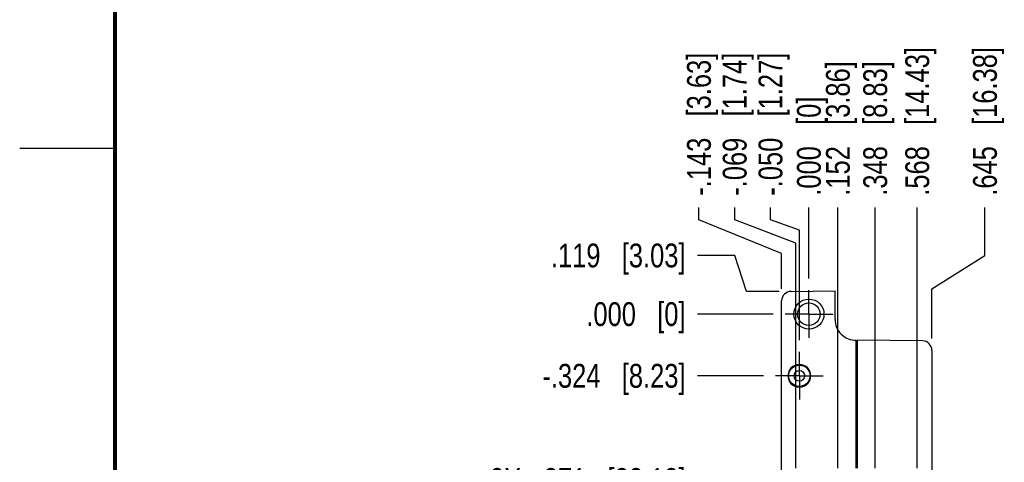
# Model space of a CAD drawing. Header units: inches. Extents: x 0 to 22, y 0 to 17.
# Tile 42 of 52: x 0 to 5.2, y 11.1 to 13.4. Entities that reach past the tile are written whole.
import ezdxf

# ---------------------------------------------------------------- set-up
doc = ezdxf.new("R2010")
doc.units = ezdxf.units.IN
doc.header["$LTSCALE"] = 1.21
doc.header["$MEASUREMENT"] = 0
doc.linetypes.add('CENTER', pattern=[0.6, 0.375, -0.075, 0.075, -0.075])
doc.layers.get('0').update_dxf_attribs({"linetype": 'CONTINUOUS'})
doc.layers.add('02___PRT_ALL_AXES', color=7, linetype='CONTINUOUS')
doc.layers.add('DIMENSIONS', color=7, linetype='CONTINUOUS')
doc.styles.get("Standard").update_dxf_attribs({"font": 'txt', "width": 0.8})
doc.dimstyles.new('DIMSTYLE_1', dxfattribs={"dimtxt": 0.125, "dimasz": 0.18, "dimexe": 0.18, "dimexo": 0.0625, "dimgap": 0.09, "dimtad": 0, "dimtih": 1, "dimtoh": 1, "dimdec": 3, "dimzin": 4, "dimdsep": 46, "dimtxsty": 'STANDARD', "dimblk": '_FILLED', "dimblk1": '_FILLED', "dimblk2": '_FILLED', "dimcen": 0.09, "dimadec": 0, "dimazin": 0, "dimtp": 0.01, "dimtm": 0.01, "dimtfac": 1, "dimtdec": 3, "dimtofl": 0, "dimtmove": 0, "dimatfit": 3, "dimldrblk": '_FILLED', "dimfxl": 1, "dimtolj": 1, "dimtzin": 4, "dimarcsym": 0})

# ---------------------------------------------------------------- blocks, each defined once
blk = doc.blocks.new('*D0')
at = {"layer": 'DIMENSIONS', "color": 2, "linetype": 'CONTINUOUS'}
for p, q in [((3.75, 12.1875), (3.5547, 12.1875)), ((3.8119, 11.9991), (3.75, 12.1875)), ((3.9833, 11.9991), (3.8119, 11.9991))]:
    blk.add_line(p, q, dxfattribs=at)
at = {"layer": 'DIMENSIONS', "color": 2, "linetype": 'CONTINUOUS', "insert": (3.4922, 12.25), "char_height": 0.125, "width": 1.125, "attachment_point": 3, "line_spacing_factor": 0.9}
blk.add_mtext('.119{\\Ftxt.shx;\\W1.000000;\\H0.125000; }[3.03]', dxfattribs=at)
blk = doc.blocks.new('_FILLED')
at = {"color": 0, "linetype": 'BYBLOCK'}
blk.add_solid([(0, 0), (-1, 0.174), (-1, -0.174)], dxfattribs=at)
blk = doc.blocks.new('*D1')
at = {"layer": 'DIMENSIONS', "color": 2, "linetype": 'CONTINUOUS'}
blk.add_line((3.9516, 11.8797), (3.5547, 11.8797), dxfattribs=at)
at = {"layer": 'DIMENSIONS', "color": 2, "linetype": 'CONTINUOUS', "insert": (3.4922, 11.9422), "char_height": 0.125, "width": 0.825, "attachment_point": 3, "line_spacing_factor": 0.9}
blk.add_mtext('.000{\\Ftxt.shx;\\W1.000000;\\H0.125000; }[0]', dxfattribs=at)
blk = doc.blocks.new('*D2')
at = {"layer": 'DIMENSIONS', "color": 2, "linetype": 'CONTINUOUS'}
blk.add_line((3.9016, 11.5557), (3.5547, 11.5557), dxfattribs=at)
at = {"layer": 'DIMENSIONS', "color": 2, "linetype": 'CONTINUOUS', "insert": (3.4922, 11.6182), "char_height": 0.125, "width": 1.225, "attachment_point": 3, "line_spacing_factor": 0.9}
blk.add_mtext('-.324{\\Ftxt.shx;\\W1.000000;\\H0.125000; }[8.23]', dxfattribs=at)
blk = doc.blocks.new('*D3')
at = {"layer": 'DIMENSIONS', "color": 2, "linetype": 'CONTINUOUS'}
blk.add_line((4.0386, 7.6577), (3.5547, 7.6577), dxfattribs=at)
at = {"layer": 'DIMENSIONS', "color": 2, "linetype": 'CONTINUOUS', "insert": (3.4922, 7.7202), "char_height": 0.125, "width": 1.525, "attachment_point": 3, "line_spacing_factor": 0.9}
blk.add_mtext('-4.222{\\Ftxt.shx;\\W1.000000;\\H0.125000; }[107.24]', dxfattribs=at)
blk = doc.blocks.new('*D4')
at = {"layer": 'DIMENSIONS', "color": 2, "linetype": 'CONTINUOUS'}
blk.add_line((4.4536, 7.0577), (3.5547, 7.0577), dxfattribs=at)
at = {"layer": 'DIMENSIONS', "color": 2, "linetype": 'CONTINUOUS', "insert": (3.4922, 7.1202), "char_height": 0.125, "width": 1.525, "attachment_point": 3, "line_spacing_factor": 0.9}
blk.add_mtext('-4.822{\\Ftxt.shx;\\W1.000000;\\H0.125000; }[122.48]', dxfattribs=at)
blk = doc.blocks.new('*D5')
at = {"layer": 'DIMENSIONS', "color": 2, "linetype": 'CONTINUOUS'}
for p, q in [((4.0578, 6.9362), (3.9375, 6.75)), ((4.4417, 6.9362), (4.0578, 6.9362)), ((3.9375, 6.75), (3.5547, 6.75))]:
    blk.add_line(p, q, dxfattribs=at)
at = {"layer": 'DIMENSIONS', "color": 2, "linetype": 'CONTINUOUS', "insert": (3.4922, 6.8125), "char_height": 0.125, "width": 1.525, "attachment_point": 3, "line_spacing_factor": 0.9}
blk.add_mtext('-4.943{\\Ftxt.shx;\\W1.000000;\\H0.125000; }[125.56]', dxfattribs=at)
blk = doc.blocks.new('*D6')
at = {"layer": 'DIMENSIONS', "color": 2, "linetype": 'CONTINUOUS'}
blk.add_line((4.0082, 11.0085), (3.5547, 11.0085), dxfattribs=at)
at = {"layer": 'DIMENSIONS', "color": 2, "linetype": 'CONTINUOUS', "insert": (3.4922, 11.071), "char_height": 0.125, "width": 1.625, "attachment_point": 3, "line_spacing_factor": 0.9}
blk.add_mtext('2X -.871{\\Ftxt.shx;\\W1.000000;\\H0.125000; }[22.13]', dxfattribs=at)
blk = doc.blocks.new('*D7')
at = {"layer": 'DIMENSIONS', "color": 2, "linetype": 'CONTINUOUS'}
blk.add_line((4.0082, 8.1739), (3.5547, 8.1739), dxfattribs=at)
at = {"layer": 'DIMENSIONS', "color": 2, "linetype": 'CONTINUOUS', "insert": (3.4922, 8.2364), "char_height": 0.125, "width": 1.725, "attachment_point": 3, "line_spacing_factor": 0.9}
blk.add_mtext('2X -3.706{\\Ftxt.shx;\\W1.000000;\\H0.125000; }[94.13]', dxfattribs=at)
blk = doc.blocks.new('*D12')
at = {"layer": 'DIMENSIONS', "color": 2, "linetype": 'CONTINUOUS'}
for p, q in [((3.9375, 12.375), (3.9375, 12.4386)), ((4.0892, 12.3196), (3.9375, 12.375)), ((4.0892, 11.7433), (4.0892, 12.3196))]:
    blk.add_line(p, q, dxfattribs=at)
at = {"layer": 'DIMENSIONS', "color": 2, "linetype": 'CONTINUOUS', "insert": (3.875, 12.5011), "char_height": 0.125, "width": 1.225, "attachment_point": 1, "rotation": 90, "line_spacing_factor": 0.9}
blk.add_mtext('-.050{\\Ftxt.shx;\\W1.000000;\\H0.125000; }[1.27]', dxfattribs=at)
blk = doc.blocks.new('*D13')
at = {"layer": 'DIMENSIONS', "color": 2, "linetype": 'CONTINUOUS'}
blk.add_line((4.1392, 12.0673), (4.1392, 12.4386), dxfattribs=at)
at = {"layer": 'DIMENSIONS', "color": 2, "linetype": 'CONTINUOUS', "insert": (4.0767, 12.5011), "char_height": 0.125, "width": 0.825, "attachment_point": 1, "rotation": 90, "line_spacing_factor": 0.9}
blk.add_mtext('.000{\\Ftxt.shx;\\W1.000000;\\H0.125000; }[0]', dxfattribs=at)
blk = doc.blocks.new('*D14')
at = {"layer": 'DIMENSIONS', "color": 2, "linetype": 'CONTINUOUS'}
for p, q in [((3.75, 12.375), (3.75, 12.4386)), ((4.0707, 12.2527), (3.75, 12.375)), ((4.0707, 11.071), (4.0707, 12.2527))]:
    blk.add_line(p, q, dxfattribs=at)
at = {"layer": 'DIMENSIONS', "color": 2, "linetype": 'CONTINUOUS', "insert": (3.6875, 12.5011), "char_height": 0.125, "width": 1.225, "attachment_point": 1, "rotation": 90, "line_spacing_factor": 0.9}
blk.add_mtext('-.069{\\Ftxt.shx;\\W1.000000;\\H0.125000; }[1.74]', dxfattribs=at)
blk = doc.blocks.new('*D15')
at = {"layer": 'DIMENSIONS', "color": 2, "linetype": 'CONTINUOUS'}
for p, q in [((3.5625, 12.375), (3.5625, 12.4386)), ((3.9962, 12.1981), (3.5625, 12.375)), ((3.9962, 12.0116), (3.9962, 12.1981))]:
    blk.add_line(p, q, dxfattribs=at)
at = {"layer": 'DIMENSIONS', "color": 2, "linetype": 'CONTINUOUS', "insert": (3.5, 12.5011), "char_height": 0.125, "width": 1.225, "attachment_point": 1, "rotation": 90, "line_spacing_factor": 0.9}
blk.add_mtext('-.143{\\Ftxt.shx;\\W1.000000;\\H0.125000; }[3.63]', dxfattribs=at)
blk = doc.blocks.new('*D16')
at = {"layer": 'DIMENSIONS', "color": 2, "linetype": 'CONTINUOUS'}
blk.add_line((4.2912, 11.071), (4.2912, 12.4386), dxfattribs=at)
at = {"layer": 'DIMENSIONS', "color": 2, "linetype": 'CONTINUOUS', "insert": (4.2287, 12.5011), "char_height": 0.125, "width": 1.125, "attachment_point": 1, "rotation": 90, "line_spacing_factor": 0.9}
blk.add_mtext('.152{\\Ftxt.shx;\\W1.000000;\\H0.125000; }[3.86]', dxfattribs=at)
blk = doc.blocks.new('*D17')
at = {"layer": 'DIMENSIONS', "color": 2, "linetype": 'CONTINUOUS'}
blk.add_line((4.487, 11.071), (4.487, 12.4386), dxfattribs=at)
at = {"layer": 'DIMENSIONS', "color": 2, "linetype": 'CONTINUOUS', "insert": (4.4245, 12.5011), "char_height": 0.125, "width": 1.125, "attachment_point": 1, "rotation": 90, "line_spacing_factor": 0.9}
blk.add_mtext('.348{\\Ftxt.shx;\\W1.000000;\\H0.125000; }[8.83]', dxfattribs=at)
blk = doc.blocks.new('*D18')
at = {"layer": 'DIMENSIONS', "color": 2, "linetype": 'CONTINUOUS'}
blk.add_line((4.7074, 11.071), (4.7074, 12.4386), dxfattribs=at)
at = {"layer": 'DIMENSIONS', "color": 2, "linetype": 'CONTINUOUS', "insert": (4.6449, 12.5011), "char_height": 0.125, "width": 1.225, "attachment_point": 1, "rotation": 90, "line_spacing_factor": 0.9}
blk.add_mtext('.568{\\Ftxt.shx;\\W1.000000;\\H0.125000; }[14.43]', dxfattribs=at)
blk = doc.blocks.new('*D19')
at = {"layer": 'DIMENSIONS', "color": 2, "linetype": 'CONTINUOUS'}
for p, q in [((5.0625, 12.1875), (5.0625, 12.4386)), ((4.7842, 12.0124), (5.0625, 12.1875)), ((4.7842, 11.7516), (4.7842, 12.0124))]:
    blk.add_line(p, q, dxfattribs=at)
at = {"layer": 'DIMENSIONS', "color": 2, "linetype": 'CONTINUOUS', "insert": (5, 12.5011), "char_height": 0.125, "width": 1.225, "attachment_point": 1, "rotation": 90, "line_spacing_factor": 0.9}
blk.add_mtext('.645{\\Ftxt.shx;\\W1.000000;\\H0.125000; }[16.38]', dxfattribs=at)

msp = doc.modelspace()

# ---------------------------------------------------------------- linework, layer by layer
at = {"color": 2, "linetype": 'CONTINUOUS'}
msp.add_line((0, 12.75), (0.5, 12.75), dxfattribs=at)
at = {"color": 7, "linetype": 'CONTINUOUS'}
for p, q in [((4.0458, 11.9991), (4.2762, 12.0011)), ((4.2762, 11.8521), (4.2762, 12.0011)), ((3.9962, 7.2482), (3.9962, 11.9491)), ((4.3872, 11.0713), (4.3872, 11.7421)), ((4.3932, 11.7421), (4.3932, 11.0713)), ((4.7347, 11.7391), (4.3932, 11.7421)), ((4.3872, 11.7087), (4.3932, 11.7086)), ((4.7842, 11.6891), (4.7842, 6.9882)), ((4.0455, 11.5957), (4.0449, 11.5957)), ((4.1336, 11.5957), (4.133, 11.5957)), ((4.0449, 11.5157), (4.0455, 11.5157)), ((4.133, 11.5157), (4.1336, 11.5157)), ((4.3872, 11.3487), (4.3932, 11.3487))]:
    msp.add_line(p, q, dxfattribs=at)
at = {"color": 9, "linetype": 'CONTINUOUS'}
msp.add_line((4.3932, 11.1017), (4.3872, 11.1017), dxfattribs=at)
at = {"color": 7, "linetype": 'CONTINUOUS', "const_width": 0.02}
msp.add_lwpolyline([(0.5, 16.5), (0.5, 0.5)], dxfattribs=at)
at = {"color": 7, "linetype": 'CONTINUOUS'}
for centre, radius in [((4.1392, 11.8797), 0.0791), ((4.1392, 11.8797), 0.0591), ((4.0892, 11.5557), 0.056), ((4.0892, 11.5557), 0.028)]:
    msp.add_circle(centre, radius, dxfattribs=at)
for centre, radius, start, end in [((4.0462, 11.9491), 0.05, 90.5, 180), ((4.3862, 11.8521), 0.11, 180, 270.5209), ((4.7342, 11.6891), 0.05, 0, 89.5), ((4.0892, 11.5557), 0.06, 137.6069, 222.3931), ((4.0892, 11.5557), 0.0597, 42.0587, 137.9413), ((4.0892, 11.5557), 0.0593, 42.4453, 137.5547), ((4.0892, 11.5557), 0.06, 317.6069, 42.3931), ((4.0892, 11.5557), 0.0597, 222.0587, 317.9413), ((4.0892, 11.5557), 0.0593, 222.4453, 317.5547)]:
    msp.add_arc(centre, radius, start, end, dxfattribs=at)
at = {"layer": '02___PRT_ALL_AXES', "color": 7, "linetype": 'CENTER'}
for p, q in [((4.1392, 11.8797), (4.1392, 12.0048)), ((4.1392, 11.8797), (4.0141, 11.8797)), ((4.1392, 11.8797), (4.1392, 11.7546)), ((4.1392, 11.8797), (4.2643, 11.8797)), ((4.0892, 11.5557), (4.0892, 11.6808)), ((4.0892, 11.5557), (3.9641, 11.5557)), ((4.0892, 11.5557), (4.0892, 11.4306)), ((4.0892, 11.5557), (4.2143, 11.5557))]:
    msp.add_line(p, q, dxfattribs=at)

# ---------------------------------------------------------------- dimensions: what is measured, and where the dimension line sits
at = {"layer": 'DIMENSIONS', "color": 2, "linetype": 'CONTINUOUS'}
for feature_location, offset, origin, text, picture, middle in [((3.996234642, 12.01160859), (-0.433734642, 0.4270090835), (4.139234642, 11.94910859), '-<>', '*D15', (3.5625, 13.1136176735)), ((4.0707086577, 11.0710245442), (-0.3207086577, 1.3675931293), (4.139234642, 11.0085245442), '-<>', '*D14', (3.75, 13.1136176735)), ((4.089234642, 11.7432741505), (-0.151734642, 0.695343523), (4.139234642, 12.0047741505), '-<>', '*D12', (3.9375, 13.1136176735)), ((4.0082, 8.1739), (-0.4535, 0), (4.0707, 11.8797), '2X -<>', '*D7', (2.3797, 8.1739)), ((4.0082, 11.0085), (-0.4535, 0), (4.0707, 11.8797), '2X -<>', '*D6', (2.4297, 11.0085)), ((4.0386, 7.6577), (-0.4839, 0), (4.1011, 11.8797), '-<>', '*D3', (2.4797, 7.6577)), ((4.4536, 7.0577), (-0.8989, 0), (4.5161, 11.8797), '-<>', '*D4', (2.4797, 7.0577)), ((4.44173, 6.93623), (-0.887, -0.18623), (4.50423, 11.87967), '-<>', '*D5', (2.47973, 6.75)), ((3.9016, 11.5557), (-0.3469, 0), (3.9641, 11.8797), '-<>', '*D2', (2.6797, 11.5557))]:
    dim = msp.add_ordinate_dim(feature_location=feature_location, offset=offset, dtype=0, origin=origin, text=text, dimstyle='DIMSTYLE_1', dxfattribs=at)
    dim.commit()
    dim.dimension.update_dxf_attribs({"geometry": picture, "text_midpoint": middle})
for feature_location, offset, dtype, origin, picture, middle in [((4.7074, 11.071), (0, 1.3676), 1, (4.1392, 11.0085), '*D18', (4.7074, 13.1136)), ((4.784234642, 11.75160859), (0.278265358, 0.6870090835), 0, (4.139234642, 11.68910859), '*D19', (5.0625, 13.1136176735)), ((4.2912, 11.071), (0, 1.3676), 1, (4.1392, 11.0085), '*D16', (4.2912, 13.0636)), ((4.487, 11.071), (0, 1.3676), 1, (4.1392, 11.0085), '*D17', (4.487, 13.0636)), ((4.139234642, 12.0672741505), (0, 0.371343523), 1, (4.139234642, 12.0047741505), '*D13', (4.139234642, 12.9136176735)), ((3.9833, 11.9991), (-0.4286, 0.1884), 0, (4.0141, 11.8797), '*D0', (2.6797, 12.1875)), ((3.951634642, 11.8796741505), (-0.3969, 0), 0, (4.014134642, 11.8796741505), '*D1', (2.829734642, 11.8796741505))]:
    dim = msp.add_ordinate_dim(feature_location=feature_location, offset=offset, dtype=dtype, origin=origin, dimstyle='DIMSTYLE_1', dxfattribs=at)
    dim.commit()
    dim.dimension.update_dxf_attribs({"geometry": picture, "text_midpoint": middle})

doc.saveas('drawing.dxf')
